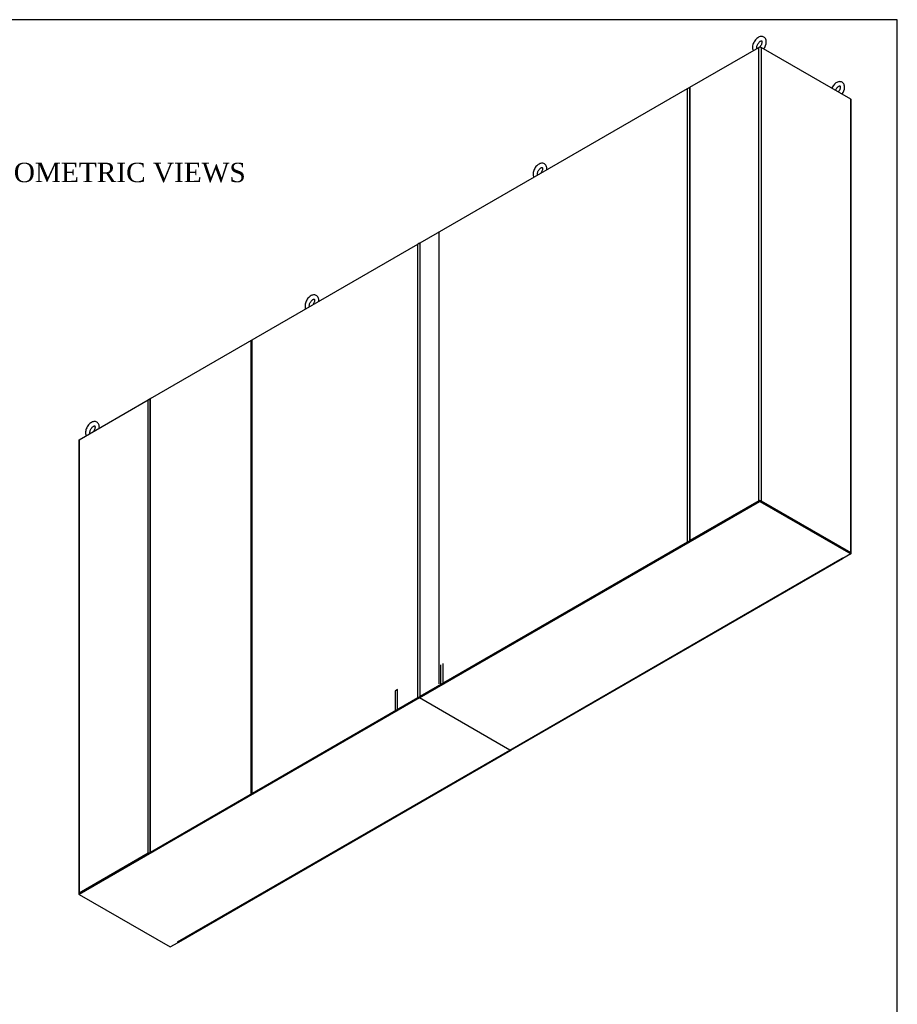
# Model space of a CAD drawing. Header units: inches. Extents: x 2 to 538, y -2 to 358.
# Tile 40 of 40: x 402 to 538, y 206 to 358. Entities that reach past the tile are written whole.
import ezdxf
from ezdxf.enums import TextEntityAlignment as Align

# ---------------------------------------------------------------- set-up
doc = ezdxf.new("R2010")
doc.units = ezdxf.units.IN
doc.header["$MEASUREMENT"] = 0
for name, color, linetype in [('COM40430', 7, 'Continuous'), ('COM52841', 7, 'Continuous'), ('COM52849', 7, 'Continuous'), ('COM71126-2', 7, 'Continuous'), ('COM71127-2', 7, 'Continuous'), ('COM71130-2', 7, 'Continuous'), ('COM71131-2', 7, 'Continuous'), ('COM71132-2', 7, 'Continuous'), ('COM71133-2', 7, 'Continuous'), ('Default', 7, 'Continuous'), ('SCS00680', 7, 'Continuous')]:
    doc.layers.add(name, color=color, linetype=linetype)
doc.styles.add('SEACAD_Times_New_Roman', font='times.ttf')

# ---------------------------------------------------------------- blocks, each defined once
blk = doc.blocks.new('SE6')
at = {"layer": 'COM40430', "color": 7, "linetype": 'Continuous'}
for p, q in [((513.36, 281.82), (513.76, 282.05)), ((467.18, 258.3), (467.18, 255.26)), ((467.58, 255.49), (467.58, 258.53)), ((460.55, 254.47), (460.15, 254.24)), ((460.55, 251.43), (460.55, 254.47)), ((467.18, 255.26), (467.58, 255.49)), ((467.27, 255.21), (467.67, 255.44)), ((467.58, 255.49), (467.67, 255.44)), ((460.15, 254.24), (460.15, 251.2)), ((460.15, 251.2), (460.55, 251.43)), ((460.24, 251.15), (460.64, 251.38)), ((460.15, 251.2), (460.24, 251.15)), ((414.15, 224.54), (414.55, 224.77))]:
    blk.add_line(p, q, dxfattribs=at)
for centre, start_param, end_param in [((467.31, 255.18), 2.356194, 3.596693), ((460.69, 251.36), 1.115696, 2.356194)]:
    blk.add_ellipse(centre, major_axis=(0.185, 0), ratio=0.57735, start_param=start_param, end_param=end_param, dxfattribs=at)
at = {"layer": 'COM52841', "color": 7, "linetype": 'Continuous'}
blk.add_line((466.96, 255.39), (466.96, 325.2), dxfattribs=at)
at = {"layer": 'COM52849', "color": 7, "linetype": 'Continuous'}
for p, q in [((438.06, 308.51), (437.92, 308.43)), ((437.92, 238.42), (437.92, 308.43)), ((438.06, 238.49), (438.06, 308.51))]:
    blk.add_line(p, q, dxfattribs=at)
at = {"layer": 'COM71126-2', "color": 7, "linetype": 'Continuous'}
for p, q in [((505.76, 347.65), (516.41, 353.8)), ((516.41, 283.68), (516.41, 353.8)), ((516.77, 353.8), (516.77, 283.68)), ((530.64, 345.79), (516.77, 353.8)), ((505.69, 347.55), (505.69, 277.43)), ((505.76, 347.65), (505.76, 277.53)), ((530.64, 275.67), (530.64, 345.79)), ((530.72, 275.57), (530.72, 345.69)), ((411.32, 293.12), (421.97, 299.27)), ((421.97, 229.16), (421.97, 299.27)), ((411.25, 293.02), (411.25, 222.9)), ((411.32, 293.12), (411.32, 223.01)), ((516.41, 283.68), (505.76, 277.53)), ((516.5, 283.63), (505.85, 277.48)), ((516.68, 283.63), (530.56, 275.62)), ((516.77, 283.68), (530.64, 275.67)), ((421.97, 229.16), (411.32, 223.01)), ((422.06, 229.1), (411.41, 222.96)), ((426.68, 215.44), (426.59, 215.39)), ((426.68, 215.44), (426.66, 215.45)), ((426.68, 215.46), (426.68, 215.44))]:
    blk.add_line(p, q, dxfattribs=at)
for centre, major_axis, start_param, end_param in [((516.59, 353.7), (-0.25, 0), 3.926991, 5.497787), ((505.94, 347.55), (0.25, 0), 2.356194, 3.141593), ((530.47, 345.69), (-0.25, 0), 3.141593, 3.926991), ((422.15, 299.17), (-0.25, 0), 4.28531, 5.497787), ((411.5, 293.02), (0.25, 0), 2.356194, 3.141593), ((516.59, 283.58), (0.25, 0), 0.785398, 2.356194), ((505.94, 277.43), (0.25, 0), 2.356194, 3.403392), ((530.47, 275.57), (-0.25, 0), 2.356194, 3.926991), ((422.15, 229.05), (0.25, 0), 1.308997, 2.356194), ((411.5, 222.9), (0.25, 0), 2.356194, 3.926991)]:
    blk.add_ellipse(centre, major_axis=major_axis, ratio=0.57735, start_param=start_param, end_param=end_param, dxfattribs=at)
at = {"layer": 'COM71127-2', "color": 7, "linetype": 'Continuous'}
for p, q in [((464.04, 323.56), (505.41, 347.45)), ((505.41, 277.33), (505.41, 347.45)), ((422.32, 299.48), (463.69, 323.36)), ((463.69, 253.24), (463.69, 323.36)), ((463.97, 323.46), (463.97, 253.34)), ((464.04, 253.45), (464.04, 323.56)), ((422.25, 299.37), (422.25, 229.26)), ((422.32, 229.36), (422.32, 299.48)), ((464.04, 253.45), (505.41, 277.33)), ((464.13, 253.4), (505.5, 277.28)), ((422.32, 229.36), (463.69, 253.24)), ((422.41, 229.31), (463.78, 253.19))]:
    blk.add_line(p, q, dxfattribs=at)
for centre, major_axis, start_param, end_param in [((505.59, 347.34), (-0.25, 0), 4.28531, 5.497787), ((463.87, 323.26), (-0.25, 0), 4.28531, 5.497787), ((464.22, 323.46), (0.25, 0), 2.356194, 3.141593), ((422.5, 299.37), (0.25, 0), 2.356194, 3.141593), ((505.59, 277.23), (-0.25, 0), 4.45059, 5.497787), ((463.87, 253.14), (-0.25, 0), 4.45059, 5.497787), ((464.22, 253.34), (0.25, 0), 2.356194, 3.403392), ((422.5, 229.26), (0.25, 0), 2.356194, 3.403392)]:
    blk.add_ellipse(centre, major_axis=major_axis, ratio=0.57735, start_param=start_param, end_param=end_param, dxfattribs=at)
at = {"layer": 'COM71130-2', "color": 7, "linetype": 'Continuous'}
for p, q in [((516.41, 353.8), (516.59, 353.9)), ((516.59, 353.9), (516.77, 353.8)), ((516.59, 353.84), (516.59, 353.9)), ((505.41, 347.45), (505.76, 347.65)), ((505.65, 347.48), (505.69, 347.51)), ((463.96, 323.51), (464.04, 323.56)), ((463.96, 323.41), (463.96, 323.51)), ((463.96, 323.41), (463.97, 323.42)), ((463.97, 323.4), (463.96, 323.41))]:
    blk.add_line(p, q, dxfattribs=at)
at = {"layer": 'COM71131-2', "color": 7, "linetype": 'Continuous'}
for p, q in [((463.96, 323.51), (463.69, 323.36)), ((463.96, 323.41), (463.93, 323.4)), ((463.96, 323.51), (463.96, 323.41)), ((463.97, 323.4), (463.96, 323.41)), ((422.32, 299.48), (421.97, 299.27)), ((422.25, 299.33), (422.21, 299.31))]:
    blk.add_line(p, q, dxfattribs=at)
at = {"layer": 'COM71132-2', "color": 7, "linetype": 'Continuous'}
for p, q in [((463.96, 253.29), (516.59, 283.68)), ((463.96, 253.19), (516.59, 283.58)), ((516.59, 283.68), (530.64, 275.57)), ((516.59, 283.68), (516.59, 283.58)), ((516.59, 283.58), (530.64, 275.47)), ((477.92, 245.13), (529.32, 274.8)), ((478.05, 245.12), (529.41, 274.77)), ((529.32, 274.82), (529.32, 274.8)), ((529.34, 274.82), (529.43, 274.76)), ((530.64, 275.47), (529.43, 274.76)), ((530.64, 275.57), (530.64, 275.47)), ((463.96, 253.29), (463.96, 253.19)), ((477.92, 245.13), (463.96, 253.19))]:
    blk.add_line(p, q, dxfattribs=at)
for centre, major_axis, start_param, end_param in [((529.33, 274.81), (0.015, 0), 0.785398, 3.926991), ((529.32, 275.01), (-0.125, 0.217), 2.356194, 2.851129), ((477.92, 245.33), (-0.125, 0.217), 2.356194, 3.141593)]:
    blk.add_ellipse(centre, major_axis=major_axis, ratio=0.57735, start_param=start_param, end_param=end_param, dxfattribs=at)
at = {"layer": 'COM71133-2', "color": 7, "linetype": 'Continuous'}
for p, q in [((463.96, 253.29), (411.32, 222.9)), ((463.96, 253.19), (411.32, 222.8)), ((463.96, 253.19), (463.96, 253.29)), ((477.92, 245.13), (463.96, 253.19)), ((426.52, 215.45), (477.92, 245.13)), ((426.65, 215.44), (478.05, 245.12)), ((411.32, 222.8), (411.32, 222.9)), ((411.32, 222.8), (425.37, 214.69)), ((425.37, 214.69), (426.59, 215.39)), ((426.5, 215.45), (426.5, 215.44)), ((426.5, 215.44), (426.59, 215.39)), ((426.59, 215.43), (426.59, 215.39))]:
    blk.add_line(p, q, dxfattribs=at)
for centre, major_axis, start_param, end_param in [((477.92, 245.33), (-0.125, 0.217), 2.356194, 3.141593), ((426.51, 215.45), (0.015, 0), 0.785398, 3.926991), ((426.52, 215.66), (-0.125, 0.217), 2.356194, 3.141593)]:
    blk.add_ellipse(centre, major_axis=major_axis, ratio=0.57735, start_param=start_param, end_param=end_param, dxfattribs=at)
at = {"layer": 'SCS00680', "color": 7, "linetype": 'Continuous'}
for centre, start in [((515.64, 354.72), 323.0563), ((527.75, 347.73), 323.0563), ((481.7, 335.12), 352.1501), ((446.43, 314.76), 352.1501), ((412.49, 295.17), 352.1501)]:
    blk.add_arc(centre, 1.93, start, 357.6299, dxfattribs=at)
for points, knots in [([(517.57, 354.64), (517.56, 354.7), (517.56, 354.84), (517.5, 355.06), (517.37, 355.26), (517.19, 355.41), (516.97, 355.49), (516.72, 355.5), (516.48, 355.43), (516.23, 355.3), (516, 355.09), (515.78, 354.83), (515.61, 354.54), (515.49, 354.22), (515.43, 353.9), (515.44, 353.6), (515.5, 353.41), (515.55, 353.32), (515.56, 353.3)], [0, 0, 0, 0, 0.033521, 0.0878081, 0.1384199, 0.1873726, 0.2390342, 0.2892077, 0.3411356, 0.3969652, 0.4557905, 0.5150979, 0.5742974, 0.633843, 0.6942305, 0.7561904, 0.8099267, 0.8210699, 0.8210699, 0.8210699, 0.8210699]), ([(516.13, 353.63), (516.13, 353.63), (516.12, 353.65), (516.1, 353.73), (516.1, 353.89), (516.15, 354.1), (516.25, 354.32), (516.39, 354.53), (516.54, 354.69), (516.7, 354.8), (516.81, 354.83), (516.86, 354.83), (516.85, 354.83), (516.88, 354.8), (516.9, 354.71), (516.9, 354.66), (516.9, 354.64)], [0.4332209, 0.4332209, 0.4332209, 0.4332209, 0.4397428, 0.4819028, 0.5266959, 0.5721594, 0.6189446, 0.6664489, 0.7136544, 0.7595492, 0.8040154, 0.8490722, 0.8986405, 0.9445922, 0.9868449, 1, 1, 1, 1]), ([(516.9, 354.64), (516.9, 354.61), (516.9, 354.53), (516.86, 354.35), (516.77, 354.13), (516.66, 353.96), (516.59, 353.88), (516.57, 353.86)], [0, 0, 0, 0, 0.0234618, 0.0689084, 0.1156098, 0.1630921, 0.1793468, 0.1793468, 0.1793468, 0.1793468]), ([(529.68, 347.65), (529.67, 347.71), (529.67, 347.85), (529.61, 348.07), (529.48, 348.27), (529.3, 348.42), (529.08, 348.5), (528.83, 348.51), (528.59, 348.44), (528.34, 348.3), (528.11, 348.1), (527.89, 347.84), (527.77, 347.63), (527.71, 347.5), (527.7, 347.48)], [0, 0, 0, 0, 0.033521, 0.0878081, 0.1384199, 0.1873726, 0.2390342, 0.2892077, 0.3411356, 0.3969652, 0.4557905, 0.5150979, 0.5742974, 0.5856121, 0.5856121, 0.5856121, 0.5856121]), ([(528.28, 347.15), (528.3, 347.21), (528.37, 347.34), (528.49, 347.54), (528.65, 347.7), (528.81, 347.81), (528.92, 347.84), (528.97, 347.84), (528.96, 347.84), (528.99, 347.81), (529.01, 347.72), (529.01, 347.66), (529.01, 347.65)], [0.5808236, 0.5808236, 0.5808236, 0.5808236, 0.6189446, 0.6664489, 0.7136544, 0.7595492, 0.8040154, 0.8490722, 0.8986405, 0.9445922, 0.9868449, 1, 1, 1, 1]), ([(529.01, 347.65), (529.01, 347.62), (529.01, 347.53), (528.97, 347.35), (528.87, 347.13), (528.78, 346.98), (528.72, 346.91), (528.71, 346.9)], [0, 0, 0, 0, 0.0234618, 0.0689084, 0.1156098, 0.1630921, 0.1708278, 0.1708278, 0.1708278, 0.1708278]), ([(483.62, 335.04), (483.62, 335.1), (483.62, 335.24), (483.56, 335.46), (483.43, 335.67), (483.25, 335.82), (483.03, 335.9), (482.78, 335.9), (482.54, 335.83), (482.29, 335.7), (482.06, 335.5), (481.84, 335.24), (481.67, 334.94), (481.55, 334.62), (481.49, 334.3), (481.5, 334.01), (481.56, 333.81), (481.61, 333.72), (481.61, 333.71)], [0, 0, 0, 0, 0.033521, 0.0878081, 0.1384199, 0.1873726, 0.2390342, 0.2892077, 0.3411356, 0.3969652, 0.4557905, 0.5150979, 0.5742974, 0.633843, 0.6942305, 0.7561904, 0.8099267, 0.8210699, 0.8210699, 0.8210699, 0.8210699]), ([(482.19, 334.04), (482.19, 334.04), (482.18, 334.06), (482.16, 334.13), (482.16, 334.3), (482.21, 334.5), (482.31, 334.73), (482.44, 334.93), (482.6, 335.1), (482.76, 335.2), (482.87, 335.24), (482.92, 335.23), (482.91, 335.23), (482.94, 335.21), (482.96, 335.12), (482.96, 335.06), (482.96, 335.04)], [0.4332209, 0.4332209, 0.4332209, 0.4332209, 0.4397428, 0.4819028, 0.5266959, 0.5721594, 0.6189446, 0.6664489, 0.7136544, 0.7595492, 0.8040154, 0.8490722, 0.8986405, 0.9445922, 0.9868449, 1, 1, 1, 1]), ([(482.96, 335.04), (482.96, 335.01), (482.96, 334.93), (482.92, 334.75), (482.82, 334.53), (482.73, 334.39), (482.68, 334.33), (482.68, 334.32)], [0, 0, 0, 0, 0.0234618, 0.0689084, 0.1156098, 0.1630921, 0.1638267, 0.1638267, 0.1638267, 0.1638267]), ([(448.36, 314.68), (448.36, 314.74), (448.35, 314.88), (448.29, 315.1), (448.16, 315.3), (447.98, 315.46), (447.76, 315.54), (447.52, 315.54), (447.27, 315.47), (447.03, 315.34), (446.79, 315.13), (446.58, 314.88), (446.4, 314.58), (446.28, 314.26), (446.22, 313.94), (446.23, 313.64), (446.29, 313.45), (446.34, 313.36), (446.35, 313.35)], [0, 0, 0, 0, 0.033521, 0.0878081, 0.1384199, 0.1873726, 0.2390342, 0.2892077, 0.3411356, 0.3969652, 0.4557905, 0.5150979, 0.5742974, 0.633843, 0.6942305, 0.7561904, 0.8099267, 0.8210699, 0.8210699, 0.8210699, 0.8210699]), ([(446.92, 313.67), (446.92, 313.68), (446.91, 313.7), (446.89, 313.77), (446.89, 313.93), (446.94, 314.14), (447.04, 314.36), (447.18, 314.57), (447.34, 314.74), (447.49, 314.84), (447.61, 314.88), (447.65, 314.87), (447.64, 314.87), (447.67, 314.84), (447.69, 314.76), (447.7, 314.7), (447.7, 314.68)], [0.4332209, 0.4332209, 0.4332209, 0.4332209, 0.4397428, 0.4819028, 0.5266959, 0.5721594, 0.6189446, 0.6664489, 0.7136544, 0.7595492, 0.8040154, 0.8490722, 0.8986405, 0.9445922, 0.9868449, 1, 1, 1, 1]), ([(447.7, 314.68), (447.69, 314.65), (447.69, 314.57), (447.65, 314.39), (447.56, 314.17), (447.47, 314.03), (447.42, 313.96), (447.42, 313.96)], [0, 0, 0, 0, 0.0234618, 0.0689084, 0.1156098, 0.1630921, 0.1638267, 0.1638267, 0.1638267, 0.1638267]), ([(414.42, 295.09), (414.41, 295.15), (414.41, 295.28), (414.35, 295.5), (414.22, 295.71), (414.04, 295.86), (413.82, 295.94), (413.58, 295.94), (413.33, 295.88), (413.09, 295.74), (412.85, 295.54), (412.63, 295.28), (412.46, 294.98), (412.34, 294.67), (412.28, 294.34), (412.29, 294.05), (412.35, 293.86), (412.4, 293.76), (412.41, 293.75)], [0, 0, 0, 0, 0.033521, 0.0878081, 0.1384199, 0.1873726, 0.2390342, 0.2892077, 0.3411356, 0.3969652, 0.4557905, 0.5150979, 0.5742974, 0.633843, 0.6942305, 0.7561904, 0.8099267, 0.8210699, 0.8210699, 0.8210699, 0.8210699]), ([(412.98, 294.08), (412.98, 294.08), (412.97, 294.1), (412.95, 294.17), (412.95, 294.34), (413, 294.55), (413.1, 294.77), (413.24, 294.98), (413.39, 295.14), (413.55, 295.24), (413.66, 295.28), (413.71, 295.27), (413.7, 295.28), (413.73, 295.25), (413.75, 295.16), (413.75, 295.1), (413.75, 295.09)], [0.4332209, 0.4332209, 0.4332209, 0.4332209, 0.4397428, 0.4819028, 0.5266959, 0.5721594, 0.6189446, 0.6664489, 0.7136544, 0.7595492, 0.8040154, 0.8490722, 0.8986405, 0.9445922, 0.9868449, 1, 1, 1, 1]), ([(413.75, 295.09), (413.75, 295.05), (413.75, 294.97), (413.71, 294.79), (413.62, 294.57), (413.53, 294.43), (413.48, 294.37), (413.48, 294.37)], [0, 0, 0, 0, 0.0234618, 0.0689084, 0.1156098, 0.1630921, 0.1638267, 0.1638267, 0.1638267, 0.1638267])]:
    blk.add_open_spline(points, degree=3, knots=knots, dxfattribs=at)
blk = doc.blocks.new('BORDER')
at = {"layer": 'Default', "color": 7, "linetype": 'Continuous'}
for p, q in [((0, 27.86), (-41.86, 27.86)), ((0, 0), (0, 27.86))]:
    blk.add_line(p, q, dxfattribs=at)

msp = doc.modelspace()

# ---------------------------------------------------------------- block references
at = {"layer": 'Default', "color": 7, "xscale": 12.8, "yscale": 12.8, "zscale": 12.8}
msp.add_blockref('BORDER', (537.834, 1.476), dxfattribs=at)
at = {"layer": 'Default'}
msp.add_blockref('SE6', (0, 0), dxfattribs=at)

# ---------------------------------------------------------------- texts
at = {"layer": 'Default', "color": 7, "linetype": 'Continuous', "style": 'SEACAD_Times_New_Roman'}
msp.add_text('ISOMETRIC VIEWS', height=3, dxfattribs=at).set_placement((397.157, 335.961), align=Align.TOP_LEFT)

doc.saveas('drawing.dxf')
